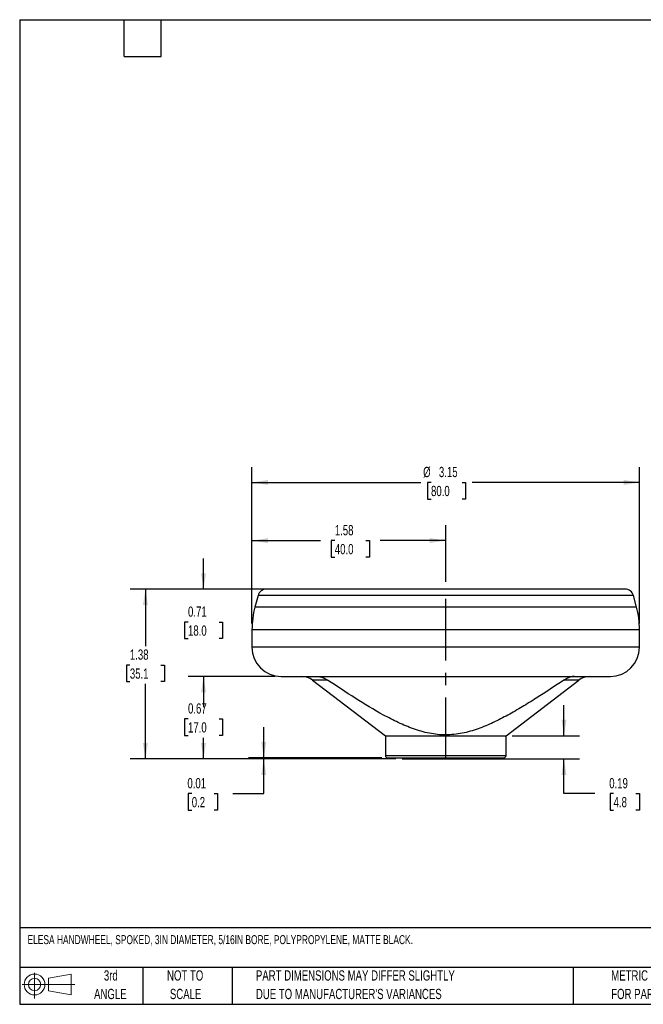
# Model space of a CAD drawing. Header units: inches. Extents: x 0.2 to 10.8, y 0.2 to 8.2.
# Tile 1 of 3: x 0.2 to 5.3, y 0.2 to 8.2. Entities that reach past the tile are written whole.
import ezdxf

# ---------------------------------------------------------------- set-up
doc = ezdxf.new("R2010")
doc.units = ezdxf.units.IN
doc.header["$MEASUREMENT"] = 0
doc.linetypes.add('CENTERX2', pattern=[0.8, 0.5, -0.1, 0.1, -0.1])
doc.layers.add('CENTER', color=40, linetype='CENTERX2')
doc.layers.add('DIMENSIONS', color=140, linetype='Continuous', lineweight=25)
doc.layers.add('TEXT', color=140, linetype='Continuous', lineweight=25)
doc.styles.add('SLDTEXTSTYLE0', font='TXT', dxfattribs={"width": 0.7})
doc.dimstyles.new('SLDDIMSTYLE0', dxfattribs={"dimtxt": 0.084961, "dimasz": 0.13, "dimexe": 0, "dimexo": 0.0625, "dimgap": 0.02124, "dimtad": 0, "dimtih": 1, "dimtoh": 1, "dimrnd": 1e-09, "dimzin": 12, "dimdsep": 46, "dimtxsty": 'SLDTEXTSTYLE0', "dimsah": 1, "dimcen": 0.09, "dimadec": 0, "dimazin": 3, "dimtfac": 1, "dimtofl": 0, "dimtmove": 0, "dimatfit": 3, "dimfxl": 0, "dimfrac": 2, "dimtolj": 1, "dimtzin": 12, "dimarcsym": 0})
doc.dimstyles.new('SLDDIMSTYLE1', dxfattribs={"dimtxt": 0.084961, "dimasz": 0.13, "dimexe": 0, "dimexo": 0.0625, "dimgap": 0.02124, "dimtad": 0, "dimtih": 1, "dimtoh": 1, "dimrnd": 1e-09, "dimdsep": 46, "dimtxsty": 'SLDTEXTSTYLE0', "dimsah": 1, "dimcen": 0.09, "dimadec": 0, "dimazin": 2, "dimtfac": 1, "dimtofl": 0, "dimtmove": 0, "dimatfit": 3, "dimfxl": 0, "dimfrac": 2, "dimtolj": 1, "dimtzin": 12, "dimarcsym": 0})
doc.dimstyles.new('SLDDIMSTYLE2', dxfattribs={"dimtxt": 0.084961, "dimasz": 0.13, "dimexe": 0, "dimexo": 0.0625, "dimgap": 0.02124, "dimtad": 0, "dimtih": 1, "dimtoh": 1, "dimrnd": 1e-09, "dimdsep": 46, "dimtxsty": 'SLDTEXTSTYLE0', "dimsah": 1, "dimcen": 0.09, "dimadec": 0, "dimazin": 2, "dimtfac": 1, "dimtmove": 0, "dimatfit": 0, "dimfxl": 0, "dimfrac": 2, "dimtolj": 1, "dimtzin": 12, "dimarcsym": 0})

# ---------------------------------------------------------------- blocks, each defined once
blk = doc.blocks.new('Block11')
at = {"color": 7, "linetype": 'Continuous', "lineweight": 18}
for p, q in [((0.1019, 0.2091), (0.1019, 0)), ((0.2157, 0.1641), (0.4006, 0.1981)), ((0.2157, 0.0628), (0.2157, 0.1641)), ((0.4006, 0.1981), (0.4006, 0.0288)), ((0, 0.1135), (0.4281, 0.1135)), ((0.2157, 0.0628), (0.4006, 0.0288))]:
    blk.add_line(p, q, dxfattribs=at)
for radius in [0.0846, 0.0506]:
    blk.add_circle((0.1019, 0.1135), radius, dxfattribs=at)
blk = doc.blocks.new('Block12')
at = {"color": 7, "linetype": 'Continuous'}
blk.add_blockref('Block11', (0, 0), dxfattribs=at)
blk = doc.blocks.new('SW_NOTE_0_2')
at = {"layer": 'TEXT', "color": 0, "char_height": 0.083333, "attachment_point": 1, "style": 'SLDTEXTSTYLE0'}
for s, insert in [('PART DIMENSIONS MAY DIFFER SLIGHTLY', (0, 0.1074)), ("DUE TO MANUFACTURER'S VARIANCES", (0, -0.0431))]:
    blk.add_mtext(s, dxfattribs=dict(at, insert=insert))
blk = doc.blocks.new('SW_NOTE_0_3')
at = {"layer": 'TEXT', "color": 0, "char_height": 0.08333, "attachment_point": 2, "style": 'SLDTEXTSTYLE0'}
for s, insert in [('NOT TO', (0.207, 0.1074)), ('SCALE', (0.2108, -0.0431))]:
    blk.add_mtext(s, dxfattribs=dict(at, insert=insert))
blk = doc.blocks.new('SW_NOTE_0_4')
at = {"layer": 'TEXT', "color": 0, "char_height": 0.08333, "attachment_point": 2, "style": 'SLDTEXTSTYLE0'}
for s, insert in [('3rd', (0.0911, 0.1074)), ('ANGLE', (0.0873, -0.0431))]:
    blk.add_mtext(s, dxfattribs=dict(at, insert=insert))
blk = doc.blocks.new('SW_NOTE_0_5')
at = {"layer": 'TEXT', "color": 0, "char_height": 0.083333, "attachment_point": 1, "style": 'SLDTEXTSTYLE0'}
for s, insert in [('METRIC UNITS USED', (0, 0.1074)), ('FOR PART DESIGN', (0, -0.0431))]:
    blk.add_mtext(s, dxfattribs=dict(at, insert=insert))
blk = doc.blocks.new('_D')
at = {"layer": 'DIMENSIONS'}
for p, q in [((2.1381, 3.3438), (2.1381, 4.1427)), ((3.7131, 3.6818), (3.7131, 4.1427)), ((2.1381, 4.0177), (2.6961, 4.0177)), ((2.8113, 4.0177), (2.7827, 4.0177)), ((2.7827, 4.0177), (2.7827, 3.8827)), ((3.0637, 4.0177), (3.0923, 4.0177)), ((3.0923, 4.0177), (3.0923, 3.8827)), ((3.7131, 4.0177), (3.1789, 4.0177)), ((2.7827, 3.8827), (2.8113, 3.8827)), ((3.0923, 3.8827), (3.0637, 3.8827))]:
    blk.add_line(p, q, dxfattribs=at)
for points in [[(2.1381, 4.0177), (2.2681, 3.9977), (2.2681, 4.0377)], [(3.7131, 4.0177), (3.5831, 4.0377), (3.5831, 3.9977)]]:
    blk.add_solid(points, dxfattribs=at)
at = {"layer": 'DIMENSIONS', "char_height": 0.08333, "attachment_point": 1, "style": 'SLDTEXTSTYLE0'}
for s, insert in [('1.58', (2.8113, 4.1441)), ('40.0', (2.8113, 3.9901))]:
    blk.add_mtext(s, dxfattribs=dict(at, insert=insert))
blk = doc.blocks.new('_D_1')
at = {"layer": 'DIMENSIONS'}
for p, q in [((2.3248, 2.9139), (1.6194, 2.9139)), ((1.7444, 2.9139), (1.7444, 2.7232)), ((1.6182, 2.5692), (1.5897, 2.5692)), ((1.5897, 2.5692), (1.5897, 2.4341)), ((1.8707, 2.5692), (1.8992, 2.5692)), ((1.8992, 2.5692), (1.8992, 2.4341)), ((1.5897, 2.4341), (1.6182, 2.4341)), ((1.7444, 2.2439), (1.7444, 2.4151)), ((1.8992, 2.4341), (1.8707, 2.4341)), ((3.3081, 2.2439), (1.6194, 2.2439))]:
    blk.add_line(p, q, dxfattribs=at)
for points in [[(1.7444, 2.9139), (1.7244, 2.7839), (1.7644, 2.7839)], [(1.7444, 2.2439), (1.7644, 2.3739), (1.7244, 2.3739)]]:
    blk.add_solid(points, dxfattribs=at)
at = {"layer": 'DIMENSIONS', "char_height": 0.08333, "attachment_point": 1, "style": 'SLDTEXTSTYLE0'}
for s, insert in [('0.67', (1.6182, 2.6956)), ('17.0', (1.6182, 2.5416))]:
    blk.add_mtext(s, dxfattribs=dict(at, insert=insert))
blk = doc.blocks.new('_D_2')
at = {"layer": 'DIMENSIONS'}
for p, q in [((1.7444, 3.622), (1.7444, 3.872)), ((2.2912, 3.622), (1.6194, 3.622)), ((1.6182, 3.3559), (1.5897, 3.3559)), ((1.5897, 3.3559), (1.5897, 3.2209)), ((1.8707, 3.3559), (1.8992, 3.3559)), ((1.8992, 3.3559), (1.8992, 3.2209)), ((1.5897, 3.2209), (1.6182, 3.2209)), ((1.8992, 3.2209), (1.8707, 3.2209)), ((2.3248, 2.9139), (1.6194, 2.9139)), ((1.7444, 2.9139), (1.7444, 2.6639))]:
    blk.add_line(p, q, dxfattribs=at)
for points in [[(1.7444, 3.622), (1.7644, 3.752), (1.7244, 3.752)], [(1.7444, 2.9139), (1.7244, 2.7839), (1.7644, 2.7839)]]:
    blk.add_solid(points, dxfattribs=at)
at = {"layer": 'DIMENSIONS', "char_height": 0.08333, "attachment_point": 1, "style": 'SLDTEXTSTYLE0'}
for s, insert in [('0.71', (1.6182, 3.4823)), ('18.0', (1.6182, 3.3283))]:
    blk.add_mtext(s, dxfattribs=dict(at, insert=insert))
blk = doc.blocks.new('_D_3')
at = {"layer": 'DIMENSIONS'}
for p, q in [((2.206, 3.6239), (1.147, 3.6239)), ((1.272, 3.6239), (1.272, 3.1606)), ((1.1458, 3.0066), (1.1172, 3.0066)), ((1.1172, 3.0066), (1.1172, 2.8716)), ((1.3982, 3.0066), (1.4267, 3.0066)), ((1.4267, 3.0066), (1.4267, 2.8716)), ((1.1172, 2.8716), (1.1458, 2.8716)), ((1.272, 2.2439), (1.272, 2.8525)), ((1.4267, 2.8716), (1.3982, 2.8716)), ((3.3081, 2.2439), (1.147, 2.2439))]:
    blk.add_line(p, q, dxfattribs=at)
for points in [[(1.272, 3.6239), (1.252, 3.4939), (1.292, 3.4939)], [(1.272, 2.2439), (1.292, 2.3739), (1.252, 2.3739)]]:
    blk.add_solid(points, dxfattribs=at)
at = {"layer": 'DIMENSIONS', "char_height": 0.08333, "attachment_point": 1, "style": 'SLDTEXTSTYLE0'}
for s, insert in [('1.38', (1.1458, 3.133)), ('35.1', (1.1458, 2.979))]:
    blk.add_mtext(s, dxfattribs=dict(at, insert=insert))
blk = doc.blocks.new('_D_4')
at = {"layer": 'DIMENSIONS'}
for p, q in [((2.1381, 3.3438), (2.1381, 4.6151)), ((5.2881, 3.3438), (5.2881, 4.6151)), ((2.1381, 4.4901), (3.5104, 4.4901)), ((3.5936, 4.4901), (3.565, 4.4901)), ((3.565, 4.4901), (3.565, 4.3551)), ((3.846, 4.4901), (3.8746, 4.4901)), ((3.8746, 4.4901), (3.8746, 4.3551)), ((5.2881, 4.4901), (3.9292, 4.4901)), ((3.565, 4.3551), (3.5936, 4.3551)), ((3.8746, 4.3551), (3.846, 4.3551))]:
    blk.add_line(p, q, dxfattribs=at)
for points in [[(2.1381, 4.4901), (2.2681, 4.4701), (2.2681, 4.5101)], [(5.2881, 4.4901), (5.1581, 4.5101), (5.1581, 4.4701)]]:
    blk.add_solid(points, dxfattribs=at)
at = {"layer": 'DIMENSIONS', "char_height": 0.08333, "attachment_point": 1, "style": 'SLDTEXTSTYLE0'}
for s, insert in [('%%c', (3.5294, 4.6166)), ('3.15', (3.6577, 4.6166)), ('80.0', (3.5936, 4.4625))]:
    blk.add_mtext(s, dxfattribs=dict(at, insert=insert))
blk = doc.blocks.new('_D_5')
at = {"layer": 'DIMENSIONS'}
for p, q in [((4.6741, 2.4314), (4.6741, 2.6814)), ((4.2531, 2.4314), (4.7991, 2.4314)), ((3.5993, 2.2439), (4.7991, 2.2439)), ((4.6741, 1.9619), (4.6741, 2.2439)), ((4.9241, 1.9619), (4.6741, 1.9619)), ((5.0773, 1.9619), (5.0488, 1.9619)), ((5.0488, 1.9619), (5.0488, 1.8269)), ((5.2591, 1.9619), (5.2876, 1.9619)), ((5.2876, 1.9619), (5.2876, 1.8269)), ((5.0488, 1.8269), (5.0773, 1.8269)), ((5.2876, 1.8269), (5.2591, 1.8269))]:
    blk.add_line(p, q, dxfattribs=at)
for points in [[(4.6741, 2.4314), (4.6941, 2.5614), (4.6541, 2.5614)], [(4.6741, 2.2439), (4.6541, 2.1139), (4.6941, 2.1139)]]:
    blk.add_solid(points, dxfattribs=at)
at = {"layer": 'DIMENSIONS', "char_height": 0.08333, "attachment_point": 1, "style": 'SLDTEXTSTYLE0'}
for s, insert in [('0.19', (5.042, 2.0883)), ('4.8', (5.0773, 1.9343))]:
    blk.add_mtext(s, dxfattribs=dict(at, insert=insert))
blk = doc.blocks.new('_D_6')
at = {"layer": 'DIMENSIONS'}
for p, q in [((2.2336, 2.2518), (2.2336, 2.5018)), ((3.1928, 2.2518), (2.1086, 2.2518)), ((3.3081, 2.2439), (2.1086, 2.2439)), ((2.2336, 1.9619), (2.2336, 2.2439)), ((1.6487, 1.9619), (1.6201, 1.9619)), ((1.6201, 1.9619), (1.6201, 1.8269)), ((1.8305, 1.9619), (1.859, 1.9619)), ((1.859, 1.9619), (1.859, 1.8269)), ((1.9836, 1.9619), (2.2336, 1.9619)), ((1.6201, 1.8269), (1.6487, 1.8269)), ((1.859, 1.8269), (1.8305, 1.8269))]:
    blk.add_line(p, q, dxfattribs=at)
for points in [[(2.2336, 2.2518), (2.2536, 2.3818), (2.2136, 2.3818)], [(2.2336, 2.2439), (2.2136, 2.1139), (2.2536, 2.1139)]]:
    blk.add_solid(points, dxfattribs=at)
at = {"layer": 'DIMENSIONS', "char_height": 0.08333, "attachment_point": 1, "style": 'SLDTEXTSTYLE0'}
for s, insert in [('0.01', (1.6133, 2.0883)), ('0.2', (1.6487, 1.9343))]:
    blk.add_mtext(s, dxfattribs=dict(at, insert=insert))

msp = doc.modelspace()

# ---------------------------------------------------------------- linework, layer by layer
for p, q in [((2.18746, 3.57127), (2.16234, 3.47752)), ((5.23883, 3.57127), (2.18746, 3.57127)), ((5.26395, 3.47752), (5.23883, 3.57127)), ((5.26395, 3.47752), (2.16234, 3.47752)), ((2.13815, 3.29376), (2.13815, 3.15056)), ((5.28815, 3.29376), (2.13815, 3.29376)), ((5.28815, 3.15056), (5.28815, 3.29376)), ((5.28815, 3.15056), (2.13815, 3.15056)), ((2.63088, 2.88466), (3.22315, 2.4314)), ((2.7532, 2.88466), (2.63088, 2.88466)), ((2.71764, 2.9139), (2.71764, 2.90296)), ((4.20315, 2.4314), (4.79541, 2.88466)), ((4.79541, 2.88466), (4.6731, 2.88466)), ((4.70866, 2.90296), (4.70866, 2.9139)), ((3.22315, 2.4314), (3.22315, 2.27146)), ((3.22315, 2.4314), (4.20315, 2.4314)), ((4.20315, 2.27146), (4.20315, 2.4314)), ((3.22315, 2.27146), (4.20315, 2.27146)), ((3.35815, 2.25177), (3.35815, 2.2439)), ((3.35815, 2.2439), (4.06815, 2.2439)), ((4.06815, 2.2439), (4.06815, 2.25177))]:
    msp.add_line(p, q)
for centre, radius, start, end in [((2.25604, 3.5529), 0.071, 90, 165), ((5.17025, 3.5529), 0.071, 15, 90), ((2.84815, 3.29376), 0.71, 165, 180), ((4.57815, 3.29376), 0.71, 0, 15), ((2.37481, 3.15056), 0.23667, 180, 270), ((5.05148, 3.15056), 0.23667, 270, 0), ((2.54458, 2.7719), 0.142, 52.572949, 90), ((4.88171, 2.7719), 0.142, 90, 127.427051), ((3.24283, 2.27146), 0.01969, 180, 270), ((4.18346, 2.27146), 0.01969, 270, 0)]:
    msp.add_arc(centre, radius, start, end)
for points, knots in [([(5.17025, 3.6239), (5.17025, 3.6239), (5.01673, 3.6239), (4.47022, 3.6239), (4.09958, 3.6239), (3.32671, 3.6239), (2.95607, 3.6239), (2.40956, 3.6239), (2.25604, 3.6239), (2.25604, 3.6239)], [0, 0, 0, 0, 0.25, 0.25, 0.5, 0.5, 0.75, 0.75, 1, 1, 1, 1]), ([(2.37481, 2.9139), (2.37481, 2.9139), (2.51582, 2.9139), (3.01778, 2.9139), (3.35821, 2.9139), (4.06808, 2.9139), (4.40851, 2.9139), (4.91047, 2.9139), (5.05148, 2.9139), (5.05148, 2.9139)], [0, 0, 0, 0, 0.25, 0.25, 0.5, 0.5, 0.75, 0.75, 1, 1, 1, 1]), ([(2.66725, 2.9139), (2.67061, 2.9139), (2.67427, 2.91368), (2.68212, 2.91275), (2.68638, 2.91203), (2.69936, 2.90919), (2.70857, 2.90634), (2.71764, 2.90296)], [0, 0, 0, 0, 0.25, 0.25, 0.5, 0.5, 1, 1, 1, 1]), ([(4.6731, 2.88466), (4.59909, 2.83443), (4.52456, 2.78501), (4.41126, 2.71328), (4.37324, 2.68977), (4.29644, 2.64397), (4.25762, 2.62163), (4.17907, 2.5789), (4.13938, 2.55851), (4.05871, 2.52078), (4.01774, 2.50343), (3.95476, 2.48101), (3.93351, 2.47414), (3.89036, 2.46194), (3.86835, 2.45658), (3.80229, 2.44357), (3.75803, 2.43892), (3.69129, 2.43888), (3.66899, 2.44001), (3.62426, 2.44453), (3.60183, 2.44793), (3.53586, 2.46094), (3.49309, 2.47336), (3.40917, 2.50318), (3.36802, 2.52058), (3.28674, 2.55858), (3.24689, 2.57907), (3.1291, 2.64317), (3.05269, 2.68943), (2.90172, 2.78501), (2.82721, 2.83442), (2.7532, 2.88466)], [0, 0, 0, 0, 0.125, 0.125, 0.1875, 0.1875, 0.25, 0.25, 0.3125, 0.3125, 0.375, 0.375, 0.40625, 0.40625, 0.4375, 0.4375, 0.5, 0.5, 0.53125, 0.53125, 0.5625, 0.5625, 0.625, 0.625, 0.6875, 0.6875, 0.75, 0.75, 0.875, 0.875, 1, 1, 1, 1]), ([(4.75904, 2.9139), (4.75568, 2.9139), (4.75203, 2.91368), (4.74417, 2.91275), (4.73991, 2.91203), (4.72693, 2.90919), (4.71772, 2.90634), (4.70866, 2.90296)], [0, 0, 0, 0, 0.25, 0.25, 0.5, 0.5, 1, 1, 1, 1]), ([(3.24283, 2.25177), (3.24283, 2.25177), (3.29238, 2.25177), (3.46878, 2.25177), (3.58841, 2.25177), (3.83788, 2.25177), (3.95751, 2.25177), (4.13391, 2.25177), (4.18346, 2.25177), (4.18346, 2.25177)], [0, 0, 0, 0, 0.25, 0.25, 0.5, 0.5, 0.75, 0.75, 1, 1, 1, 1])]:
    msp.add_open_spline(points, degree=3, knots=knots)
for points in [[(2.71764, 2.90296), (2.73022, 2.89828), (2.74208, 2.89221), (2.7532, 2.88466)], [(4.6731, 2.88466), (4.68421, 2.89221), (4.69608, 2.89828), (4.70866, 2.90296)]]:
    msp.add_open_spline(points, degree=3)
at = {"layer": 'CENTER'}
msp.add_line((3.71315, 2.2439), (3.71315, 3.63177), dxfattribs=at)
at = {"layer": 'TEXT'}
for p, q in [((0.25, 8.25), (10.75, 8.25)), ((0.25, 8.25), (0.25, 0.25)), ((1.1, 7.95), (1.1, 8.25)), ((1.4, 7.95), (1.4, 8.25)), ((1.1, 7.95), (1.4, 7.95)), ((10.75, 0.87111), (0.25, 0.87111)), ((10.75, 0.55), (0.25, 0.55)), ((1.25, 0.55), (1.25, 0.25)), ((1.97684, 0.55), (1.97684, 0.25)), ((4.74986, 0.55), (4.74986, 0.25)), ((0.25, 0.25), (10.75, 0.25))]:
    msp.add_line(p, q, dxfattribs=at)

# ---------------------------------------------------------------- block references
for name, p in [('Block12', (0.26921, 0.2974)), ('SW_NOTE_0_4', (0.8995, 0.41872)), ('SW_NOTE_0_3', (1.38808, 0.41872)), ('SW_NOTE_0_2', (2.17005, 0.41872)), ('SW_NOTE_0_5', (5.0582, 0.41872))]:
    msp.add_blockref(name, p, dxfattribs=at)

# ---------------------------------------------------------------- texts
at = {"layer": 'TEXT', "insert": (0.31361, 0.81182), "char_height": 0.0729167, "attachment_point": 1, "style": 'SLDTEXTSTYLE0'}
msp.add_mtext('ELESA HANDWHEEL, SPOKED, 3IN DIAMETER, 5/16IN BORE, POLYPROPYLENE, MATTE BLACK.', dxfattribs=at)

# ---------------------------------------------------------------- dimensions: what is measured, and where the dimension line sits
at = {"layer": 'DIMENSIONS'}
dim = msp.add_linear_dim(base=(5.28815, 4.49014), p1=(2.13815, 3.29376), p2=(5.28815, 3.29376), text='%%c<>', dimstyle='SLDDIMSTYLE0', dxfattribs=at)
dim.commit()
dim.dimension.update_dxf_attribs({"geometry": '_D_4', "text_midpoint": (3.71979, 4.49014), "dimtype": 160})
dim = msp.add_linear_dim(base=(2.1381456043, 4.0177004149), p1=(3.7131456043, 3.6317662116), p2=(2.1381456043, 3.2937574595), dimstyle='SLDDIMSTYLE0', dxfattribs=at)
dim.commit()
dim.dimension.update_dxf_attribs({"geometry": '_D', "text_midpoint": (2.9374912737, 4.0177004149), "dimtype": 160})
for base, p1, p2, dimstyle, picture, middle in [((1.74443, 3.62203), (2.37481, 2.9139), (2.34125, 3.62203), 'SLDDIMSTYLE2', '_D_2', (1.74443, 3.3559)), ((1.27199, 3.6239), (3.35815, 2.2439), (2.25604, 3.6239), 'SLDDIMSTYLE0', '_D_3', (1.27199, 3.00659)), ((1.74443, 2.9139), (3.35815, 2.2439), (2.37481, 2.9139), 'SLDDIMSTYLE1', '_D_1', (1.74443, 2.56916)), ((4.67412, 2.2439), (4.20315, 2.4314), (3.54927, 2.2439), 'SLDDIMSTYLE2', '_D_5', (4.67412, 1.96188)), ((2.23363, 2.25177), (3.35815, 2.2439), (3.24283, 2.25177), 'SLDDIMSTYLE2', '_D_6', (2.23363, 1.96188))]:
    dim = msp.add_linear_dim(base=base, p1=p1, p2=p2, angle=90, dimstyle=dimstyle, dxfattribs=at)
    dim.commit()
    dim.dimension.update_dxf_attribs({"geometry": picture, "text_midpoint": middle, "dimtype": 160})

doc.saveas('drawing.dxf')
